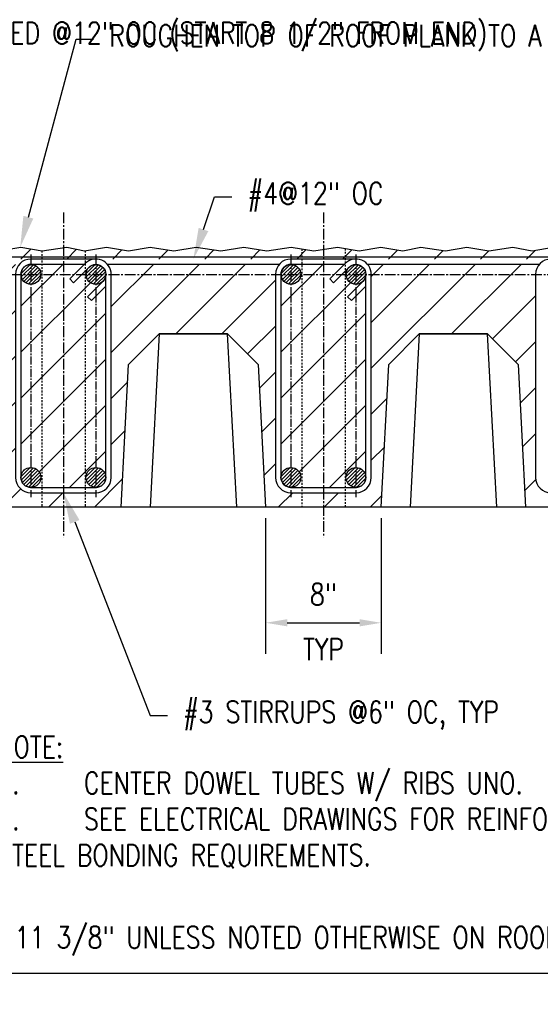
# Model space of a CAD drawing. Header units: inches. Extents: x -1203 to 2708, y -355 to 282.
# Tile 15 of 19: x 810 to 846, y 138 to 206. Entities that reach past the tile are written whole.
import ezdxf
from ezdxf import colors
from ezdxf.entities.mleader import LeaderData, LeaderLine
from ezdxf.math import Vec2, Vec3

# ---------------------------------------------------------------- set-up
doc = ezdxf.new("R2010")
doc.units = ezdxf.units.IN
doc.header["$MEASUREMENT"] = 0
doc.linetypes.add('CENTER2', pattern=[1.125, 0.75, -0.125, 0.125, -0.125])
doc.linetypes.add('HIDDEN2', pattern=[0.1875, 0.125, -0.0625])
for name, color, linetype in [('A-WALL-PATT', 8, 'Continuous'), ('S-ANNO-CNTR', 1, 'CENTER2'), ('S-ANNO-DIMS', 1, 'Continuous'), ('S-ANNO-TEXT', 2, 'Continuous'), ('S-ROOF-HDLN', 1, 'HIDDEN2'), ('S-SECT-CONC', 3, 'Continuous'), ('S-SECT-CONC1', 1, 'Continuous'), ('S-SECT-PATT_250', 250, 'Continuous'), ('S-SECT-RBAR_2', 2, 'Continuous'), ('S-SECT-RBAR_3', 4, 'Continuous')]:
    doc.layers.add(name, color=color, linetype=linetype)
doc.styles.add('Annotative', font='romans.shx', dxfattribs={"width": 0.8, "height": 0.125})
doc.dimstyles.new('Annotative', dxfattribs={"dimscale": 0, "dimtxt": 0.125, "dimasz": 0.125, "dimexe": 0.179688, "dimexo": 0.0625, "dimgap": 0.09, "dimtad": 1, "dimdec": 3, "dimzin": 3, "dimdsep": 46, "dimlunit": 4, "dimtxsty": 'Annotative', "dimcen": 0.09, "dimclrt": 2, "dimazin": 2, "dimtfac": 1, "dimtdec": 3, "dimtmove": 1, "dimatfit": 3, "dimfxl": 1, "dimtfill": 1, "dimfrac": 2, "dimtolj": 1, "dimtzin": 0, "dimarcsym": 0})

# ---------------------------------------------------------------- blocks, each defined once
blk = doc.blocks.new('*D5')
at = {"layer": 'Defpoints', "color": 0, "transparency": 16777216}
for p in [(827.165, 172.55), (835.165, 172.55), (835.165, 164.55)]:
    blk.add_point(p, dxfattribs=at)
at = {"layer": 'S-ANNO-DIMS', "color": 0, "lineweight": -2, "transparency": 16777216}
for p, q in [((827.165, 171.8), (827.165, 162.394)), ((835.165, 171.8), (835.165, 162.394)), ((828.665, 164.55), (833.665, 164.55))]:
    blk.add_line(p, q, dxfattribs=at)
at = {"layer": 'S-ANNO-DIMS', "color": 0, "transparency": 16777216}
for points in [[(828.665, 164.8), (828.665, 164.3), (827.165, 164.55)], [(833.665, 164.8), (833.665, 164.3), (835.165, 164.55)]]:
    blk.add_solid(points, dxfattribs=at)
at = {"layer": 'S-ANNO-DIMS', "color": 2, "transparency": 16777216, "char_height": 1.5, "attachment_point": 5, "style": 'Annotative', "bg_fill": 3, "box_fill_scale": 1.25, "bg_fill_color": 256, "bg_fill_true_color": 13158600, "bg_fill_transparency": 0}
for s, insert in [('\\A1;8"', (831.165, 166.523)), ('\\A1;TYP', (831.165, 162.72))]:
    blk.add_mtext(s, dxfattribs=dict(at, insert=insert))
blk = doc.blocks.new('*D36')
at = {"layer": 'Defpoints', "color": 0, "transparency": 16777216}
for p in [(769.915, 180.3), (889.29, 179.675), (889.29, 140.288)]:
    blk.add_point(p, dxfattribs=at)
at = {"layer": 'S-ANNO-DIMS', "color": 0, "lineweight": -2, "transparency": 16777216}
for p, q in [((769.915, 179.55), (769.915, 138.132)), ((889.29, 178.925), (889.29, 138.132)), ((771.415, 140.288), (887.79, 140.288))]:
    blk.add_line(p, q, dxfattribs=at)
at = {"layer": 'S-ANNO-DIMS', "color": 0, "transparency": 16777216}
for points in [[(771.415, 140.538), (771.415, 140.038), (769.915, 140.288)], [(887.79, 140.538), (887.79, 140.038), (889.29, 140.288)]]:
    blk.add_solid(points, dxfattribs=at)
at = {"layer": 'S-ANNO-DIMS', "color": 2, "transparency": 16777216, "insert": (829.603, 142.511), "char_height": 1.5, "width": 64.81469, "attachment_point": 5, "style": 'Annotative', "bg_fill": 3, "box_fill_scale": 1.25, "bg_fill_color": 256, "bg_fill_true_color": 13158600, "bg_fill_transparency": 0}
blk.add_mtext('\\A1;9\'-11 3/8" UNLESS NOTED OTHERWISE ON ROOF PLAN', dxfattribs=at)

msp = doc.modelspace()

# ---------------------------------------------------------------- hatches: boundary and pattern name
at = {"layer": 'S-SECT-PATT_250'}
h = msp.add_hatch(dxfattribs=at)
h.set_pattern_fill('ANSI31', color=256, scale=1.377949, style=0)
h.set_pattern_definition([(45, (-2680.08315, -302.28342), (-0.1217946, 0.1217946), [])])
edge = h.paths.add_edge_path()
edge.add_arc((810.9155, 188.67483), 0.6875, 0, 360)
h = msp.add_hatch(dxfattribs=at)
h.set_pattern_fill('ANSI31', color=256, scale=1.377949, style=0)
h.set_pattern_definition([(45, (-2675.58315, -302.28342), (-0.1217946, 0.1217946), [])])
edge = h.paths.add_edge_path()
edge.add_arc((815.4155, 188.67483), 0.6875, 0, 360)
h = msp.add_hatch(dxfattribs=at)
h.set_pattern_fill('ANSI31', color=256, scale=1.377949, style=0)
h.set_pattern_definition([(45, (-2662.08315, -302.28342), (-0.1217946, 0.1217946), [])])
edge = h.paths.add_edge_path()
edge.add_arc((828.9155, 188.67483), 0.6875, 0, 360)
h = msp.add_hatch(dxfattribs=at)
h.set_pattern_fill('ANSI31', color=256, scale=1.377949, style=0)
h.set_pattern_definition([(45, (-2657.58315, -302.28342), (-0.1217946, 0.1217946), [])])
edge = h.paths.add_edge_path()
edge.add_arc((833.4155, 188.67483), 0.6875, 0, 360)
h = msp.add_hatch(dxfattribs=at)
h.set_pattern_fill('ANSI31', color=256, scale=1.377949, style=0)
h.set_pattern_definition([(45, (-2680.08315, -316.34592), (-0.1217946, 0.1217946), [])])
edge = h.paths.add_edge_path()
edge.add_arc((810.9155, 174.61233), 0.6875, 0, 360)
h = msp.add_hatch(dxfattribs=at)
h.set_pattern_fill('ANSI31', color=256, scale=1.377949, style=0)
h.set_pattern_definition([(45, (-2675.58315, -316.34592), (-0.1217946, 0.1217946), [])])
edge = h.paths.add_edge_path()
edge.add_arc((815.4155, 174.61233), 0.6875, 0, 360)
h = msp.add_hatch(dxfattribs=at)
h.set_pattern_fill('ANSI31', color=256, scale=1.377949, style=0)
h.set_pattern_definition([(45, (-2662.08315, -316.34592), (-0.1217946, 0.1217946), [])])
edge = h.paths.add_edge_path()
edge.add_arc((828.9155, 174.61233), 0.6875, 0, 360)
h = msp.add_hatch(dxfattribs=at)
h.set_pattern_fill('ANSI31', color=256, scale=1.377949, style=0)
h.set_pattern_definition([(45, (-2657.58315, -316.34592), (-0.1217946, 0.1217946), [])])
edge = h.paths.add_edge_path()
edge.add_arc((833.4155, 174.61233), 0.6875, 0, 360)

# ---------------------------------------------------------------- linework, layer by layer
at = {"layer": 'S-ANNO-CNTR'}
for p, q in [((810.9155, 190.04983), (810.9155, 187.29983)), ((815.4155, 190.04983), (815.4155, 187.29983)), ((828.9155, 190.04983), (828.9155, 187.29983)), ((833.4155, 190.04983), (833.4155, 187.29983)), ((767.9155, 188.67483), (891.2905, 188.67483))]:
    msp.add_line(p, q, dxfattribs=at)
at = {"layer": 'S-SECT-CONC'}
msp.add_lwpolyline([(808.6856, 190.29983), (810.21108, 190.54983), (811.70188, 190.29983), (813.40566, 190.54983), (814.63397, 190.29983), (816.15945, 190.54983), (817.66512, 190.29983), (819.17078, 190.54983), (820.80076, 190.29983), (822.36586, 190.54983), (824.06965, 190.29983), (825.65456, 190.54983), (827.23947, 190.29983), (828.94325, 190.54983), (830.50835, 190.29983), (832.13833, 190.54983), (833.644, 190.29983), (835.14967, 190.54983), (836.67514, 190.29983), (837.90345, 190.54983), (839.60723, 190.29983), (841.09804, 190.54983), (842.62351, 190.29983), (844.28767, 190.54983), (845.61503, 190.29983), (847.08107, 190.54983)], dxfattribs=at)
at = {"layer": 'S-SECT-RBAR_2'}
for centre in [(810.9155, 188.67483), (815.4155, 188.67483), (828.9155, 188.67483), (833.4155, 188.67483)]:
    msp.add_circle(centre, 0.6875, dxfattribs=at)
at = {"layer": 'S-SECT-RBAR_3'}
for p, q in [((887.2905, 189.86233), (771.9155, 189.86233)), ((828.10541, 189.36233), (816.22559, 189.36233)), ((846.10541, 189.36233), (834.22559, 189.36233))]:
    msp.add_line(p, q, dxfattribs=at)

# ---------------------------------------------------------------- texts
at = {"layer": 'S-ANNO-TEXT', "insert": (808.58492, 156.7084), "char_height": 1.5, "width": 52.0686063, "attachment_point": 1, "style": 'Annotative'}
msp.add_mtext('{\\LNOTE:\\P\\pxi-3,l3,t3;}1.^ICENTER DOWEL TUBES W/ RIBS UNO.\\P2.^ISEE ELECTRICAL DRAWINGS FOR REINFORCING STEEL BONDING REQUIREMENTS.', dxfattribs=at)

# ---------------------------------------------------------------- dimensions: what is measured, and where the dimension line sits
at = {"layer": 'S-ANNO-DIMS'}
dim = msp.add_linear_dim(base=(835.1655, 164.54983), p1=(827.1655, 172.54983), p2=(835.1655, 172.54983), text='<>\\XTYP', dimstyle='Annotative', override={"dimpost": '\\X'}, dxfattribs=at)
dim.commit()
dim.dimension.update_dxf_attribs({"geometry": '*D5', "text_midpoint": (831.1655, 164.54983)})

# ---------------------------------------------------------------- leaders
ml = msp.add_multileader_mtext('Standard', dxfattribs=at)
ml.set_content('1/2"%%C x 6" HEADED STUD SPACED @12" OC (START 8 1/2" FROM END)', color=2, style='Annotative')
ml.set_leader_properties()
ml.build(insert=Vec2(0, 0))
ml.multileader.update_dxf_attribs({"dogleg_length": 0.1, "arrow_head_size": 2.16, "scale": 12})
ctx = ml.context
ctx.base_point, ctx.scale, ctx.char_height, ctx.arrow_head_size, ctx.landing_gap_size, ctx.plane_origin = Vec3(782.18512, 205.13591), 12, 1.5, 2.16, 1.08, Vec3(777.00774, 205.13591)
notes = []
notes.append((ctx, [(0, (1, 1, 0), (780.98512, 205.13591), (1, 0), 1.2, [(0, [(772.9155, 189.79983)], 0, [])])]))
ctx.mtext.insert, ctx.mtext.width, ctx.mtext.flow_direction = Vec3(783.26512, 206.13591), 24.5368949, 5
ml = msp.add_multileader_mtext('Standard', dxfattribs=at)
ml.set_content('ROUGHEN TOP OF ROOF PLANK TO A MINIMUM AMPLITUDE OF 1/4"', color=2, style='Annotative')
ml.set_leader_properties()
ml.build(insert=Vec2(0, 0))
ml.multileader.update_dxf_attribs({"dogleg_length": 0.1, "arrow_head_size": 2.16, "scale": 12})
ctx = ml.context
ctx.base_point, ctx.scale, ctx.char_height, ctx.arrow_head_size, ctx.landing_gap_size, ctx.plane_origin = Vec3(815.25949, 204.95165), 12, 1.5, 2.16, 1.08, Vec3(814.05949, 202.53667)
notes.append((ctx, [(0, (1, 1, 0), (814.05949, 204.95165), (1, 0), 1.2, [(0, [(810.1787, 190.54983)], 0, [])])]))
ctx.mtext.insert, ctx.mtext.width, ctx.mtext.flow_direction = Vec3(816.33949, 205.95165), 20.5906176, 5
ml = msp.add_multileader_mtext('Standard', dxfattribs=at)
ml.set_content('#4@12" OC', color=2, style='Annotative')
ml.set_leader_properties()
ml.build(insert=Vec2(0, 0))
ml.multileader.update_dxf_attribs({"dogleg_length": 0.1, "arrow_head_size": 2.16, "scale": 12})
ctx = ml.context
ctx.base_point, ctx.scale, ctx.char_height, ctx.arrow_head_size, ctx.landing_gap_size, ctx.plane_origin = Vec3(824.83709, 194.03581), 12, 1.5, 2.16, 1.08, Vec3(823.63709, 194.03581)
notes.append((ctx, [(0, (1, 1, 0), (823.63709, 194.03581), (1, 0), 1.2, [(0, [(822.1655, 189.73733)], 0, [])])]))
ctx.mtext.insert, ctx.mtext.flow_direction = Vec3(825.91709, 195.03581), 5
for ctx, leaders in notes:
    for number, flags, end, landing, length, lines in leaders:
        leader = LeaderData()
        leader.index, (leader.has_last_leader_line, leader.has_dogleg_vector, leader.attachment_direction) = number, flags
        leader.last_leader_point, leader.dogleg_vector, leader.dogleg_length = Vec3(end), Vec3(landing), length
        for number, points, colour, breaks in lines:
            line = LeaderLine()
            line.index, line.vertices, line.color, line.breaks = number, Vec3.list(points), colors.encode_raw_color(colour), breaks
            leader.lines.append(line)
        ctx.leaders.append(leader)

# ---------------------------------------------------------------- next in the draw order: leaders
ml = msp.add_multileader_mtext('Standard', dxfattribs=at)
ml.set_content('#3 STIRRUPS @6" OC, TYP', color=2, style='Annotative')
ml.set_leader_properties()
ml.build(insert=Vec2(0, 0))
ml.multileader.update_dxf_attribs({"dogleg_length": 0.1, "arrow_head_size": 2.16, "scale": 12})
ctx = ml.context
ctx.base_point, ctx.scale, ctx.char_height, ctx.arrow_head_size, ctx.landing_gap_size, ctx.plane_origin = Vec3(820.36986, 158.12254), 12, 1.5, 2.16, 1.08, Vec3(813.1655, 165.16653)
notes = []
notes.append((ctx, [(0, (1, 1, 0), (819.16986, 158.12254), (1, 0), 1.2, [(0, [(813.1655, 173.54983)], 0, [])])]))
ctx.mtext.insert, ctx.mtext.flow_direction = Vec3(821.44986, 159.12254), 5
for ctx, leaders in notes:
    for number, flags, end, landing, length, lines in leaders:
        leader = LeaderData()
        leader.index, (leader.has_last_leader_line, leader.has_dogleg_vector, leader.attachment_direction) = number, flags
        leader.last_leader_point, leader.dogleg_vector, leader.dogleg_length = Vec3(end), Vec3(landing), length
        for number, points, colour, breaks in lines:
            line = LeaderLine()
            line.index, line.vertices, line.color, line.breaks = number, Vec3.list(points), colors.encode_raw_color(colour), breaks
            leader.lines.append(line)
        ctx.leaders.append(leader)

# ---------------------------------------------------------------- next in the draw order: dimensions: what is measured, and where the dimension line sits
dim = msp.add_linear_dim(base=(889.2905, 140.28836), p1=(769.9155, 180.29983), p2=(889.2905, 179.67483), text='<> UNLESS NOTED OTHERWISE ON ROOF PLAN', dimstyle='Annotative', override={"dimpost": '\\X'}, dxfattribs=at)
dim.commit()
dim.dimension.update_dxf_attribs({"geometry": '*D36', "text_midpoint": (829.603, 142.51122)})

# ---------------------------------------------------------------- next in the draw order: hatches: boundary and pattern name
at = {"layer": 'A-WALL-PATT'}
h = msp.add_hatch(dxfattribs=at)
h.set_pattern_fill('ANSI31', color=8, scale=18, style=0)
h.paths.add_polyline_path([(892.2905, 179.29983), (889.5405, 179.29983), (889.5405, 173.79983), (889.7905, 173.79983), (889.7905, 173.29983), (888.7905, 173.29983), (888.7905, 173.79983), (889.0405, 173.79983), (889.0405, 179.29983), (886.2905, 179.29983), (886.2905, 179.42483, -0.41421356), (886.5405, 179.67483), (889.2905, 179.67483), (889.2905, 190.54983), (888.08987, 190.54983), (886.10873, 190.29983), (884.54363, 190.54983), (882.82004, 190.29983), (881.39361, 190.54983), (879.96719, 190.29983), (878.2436, 190.54983), (876.6785, 190.29983), (874.69736, 190.54983), (873.25113, 190.29983), (871.24502, 190.54983), (869.87804, 190.29983), (868.05539, 190.54983), (867.06482, 190.29983), (865.51953, 190.54983), (864.0733, 190.29983), (862.46355, 190.54983), (860.79939, 190.29983), (859.21448, 190.54983), (857.96636, 190.29983), (856.3022, 190.54983), (854.8956, 190.29983), (853.38528, 190.54983), (851.97867, 190.29983), (850.2947, 190.54983), (848.8881, 190.29983), (847.08107, 190.54983), (845.61503, 190.29983), (844.28767, 190.54983), (842.62351, 190.29983), (841.09804, 190.54983), (839.60723, 190.29983), (837.90345, 190.54983), (836.67514, 190.29983), (835.14967, 190.54983), (833.644, 190.29983), (832.13833, 190.54983), (830.50835, 190.29983), (828.94325, 190.54983), (827.23947, 190.29983), (825.65456, 190.54983), (824.06965, 190.29983), (822.36586, 190.54983), (820.80076, 190.29983), (819.17078, 190.54983), (817.66512, 190.29983), (816.15945, 190.54983), (814.63397, 190.29983), (813.40566, 190.54983), (811.70188, 190.29983), (810.21108, 190.54983), (808.6856, 190.29983), (807.02145, 190.54983), (805.69409, 190.29983), (804.22804, 190.54983), (802.42102, 190.29983), (801.01441, 190.54983), (799.33044, 190.29983), (797.92384, 190.54983), (796.41352, 190.29983), (795.00691, 190.54983), (793.34275, 190.29983), (792.09463, 190.54983), (790.50972, 190.29983), (788.84556, 190.54983), (787.23581, 190.29983), (785.78958, 190.54983), (784.24429, 190.29983), (783.25372, 190.54983), (781.43108, 190.29983), (780.06409, 190.54983), (778.05798, 190.29983), (776.61176, 190.54983), (774.63061, 190.29983), (773.06551, 190.54983), (771.34192, 190.29983), (769.9155, 190.54983), (769.9155, 183.79983), (772.6655, 183.79983), (772.6655, 189.29983), (772.4155, 189.29983), (772.4155, 189.36233), (771.9155, 189.36233), (771.9155, 189.73733), (772.4155, 189.73733), (772.4155, 189.79983), (773.4155, 189.79983), (773.4155, 189.73733), (774.9155, 189.73733), (779.4155, 189.73733), (792.9155, 189.73733), (797.4155, 189.73733), (810.9155, 189.73733), (815.4155, 189.73733), (828.9155, 189.73733), (833.4155, 189.73733), (846.9155, 189.73733), (851.4155, 189.73733), (864.9155, 189.73733), (869.4155, 189.73733), (882.9155, 189.73733), (887.4155, 189.73733, -0.66817864), (888.1668, 187.92353), (887.10614, 186.86287), (886.84098, 187.12803), (887.90164, 188.18869, -0.66817864), (886.728, 188.67483, -0.41421356), (887.4155, 189.36233), (882.9155, 189.36233, -0.41421356), (883.603, 188.67483, -1), (882.228, 188.67483), (882.228, 174.61233, -1), (883.603, 174.61233, -0.41421356), (882.9155, 173.92483), (884.9155, 173.92483), (884.9155, 180.04983), (884.6655, 180.04983), (884.6655, 180.54983), (885.6655, 180.54983), (885.6655, 180.04983), (885.4155, 180.04983), (885.4155, 173.92483), (887.4155, 173.92483, -0.41421356), (886.728, 174.61233, -0.66817864), (887.90164, 175.09847), (886.84098, 176.15913), (887.10614, 176.42429), (888.1668, 175.36363, -0.66817864), (887.4155, 173.54983), (885.4155, 173.54983), (885.4155, 173.04983), (892.2905, 173.04983)])
h = msp.add_hatch(dxfattribs=at)
h.set_pattern_fill('ANSI31', color=8, scale=18, style=0)
edge = h.paths.add_edge_path()
edge.add_arc((882.9155, 188.67483), 1.0625, 139.6797849, 180, ccw=False)
edge.add_line((882.10541, 189.36233), (870.22559, 189.36233))
edge.add_arc((869.4155, 188.67483), 1.0625, 0, 40.3202151, ccw=False)
edge.add_line((870.478, 188.67483), (870.478, 174.61233))
edge.add_arc((869.4155, 174.61233), 1.0625, 270, 360, ccw=False)
edge.add_line((869.4155, 173.54983), (864.9155, 173.54983))
edge.add_arc((864.9155, 174.61233), 1.0625, 180, 270, ccw=False)
edge.add_line((863.853, 174.61233), (863.853, 188.67483))
edge.add_arc((864.9155, 188.67483), 1.0625, 139.6797849, 180, ccw=False)
edge.add_line((864.10541, 189.36233), (852.22559, 189.36233))
edge.add_arc((851.4155, 188.67483), 1.0625, 0, 40.3202151, ccw=False)
edge.add_line((852.478, 188.67483), (852.478, 174.61233))
edge.add_arc((851.4155, 174.61233), 1.0625, 270, 360, ccw=False)
edge.add_line((851.4155, 173.54983), (846.9155, 173.54983))
edge.add_arc((846.9155, 174.61233), 1.0625, 180, 270, ccw=False)
edge.add_line((845.853, 174.61233), (845.853, 188.67483))
edge.add_arc((846.9155, 188.67483), 1.0625, 139.6797849, 180, ccw=False)
edge.add_line((846.10541, 189.36233), (834.22559, 189.36233))
edge.add_arc((833.4155, 188.67483), 1.0625, 0, 40.3202151, ccw=False)
edge.add_line((834.478, 188.67483), (834.478, 174.61233))
edge.add_arc((833.4155, 174.61233), 1.0625, 270, 360, ccw=False)
edge.add_line((833.4155, 173.54983), (828.9155, 173.54983))
edge.add_arc((828.9155, 174.61233), 1.0625, 180, 270, ccw=False)
edge.add_line((827.853, 174.61233), (827.853, 188.67483))
edge.add_arc((828.9155, 188.67483), 1.0625, 139.6797849, 180, ccw=False)
edge.add_line((828.10541, 189.36233), (816.22559, 189.36233))
edge.add_arc((815.4155, 188.67483), 1.0625, 0, 40.3202151, ccw=False)
edge.add_line((816.478, 188.67483), (816.478, 174.61233))
edge.add_arc((815.4155, 174.61233), 1.0625, 270, 360, ccw=False)
edge.add_line((815.4155, 173.54983), (810.9155, 173.54983))
edge.add_arc((810.9155, 174.61233), 1.0625, 180, 270, ccw=False)
edge.add_line((809.853, 174.61233), (809.853, 188.67483))
edge.add_arc((810.9155, 188.67483), 1.0625, 139.6797849, 180, ccw=False)
edge.add_line((810.10541, 189.36233), (798.22559, 189.36233))
edge.add_arc((797.4155, 188.67483), 1.0625, 0, 40.3202151, ccw=False)
edge.add_line((798.478, 188.67483), (798.478, 174.61233))
edge.add_arc((797.4155, 174.61233), 1.0625, 270, 360, ccw=False)
edge.add_line((797.4155, 173.54983), (792.9155, 173.54983))
edge.add_arc((792.9155, 174.61233), 1.0625, 180, 270, ccw=False)
edge.add_line((791.853, 174.61233), (791.853, 188.67483))
edge.add_arc((792.9155, 188.67483), 1.0625, 139.6797849, 180, ccw=False)
edge.add_line((792.10541, 189.36233), (780.22559, 189.36233))
edge.add_arc((779.4155, 188.67483), 1.0625, 0, 40.3202151, ccw=False)
edge.add_line((780.478, 188.67483), (780.478, 174.61233))
edge.add_arc((779.4155, 174.61233), 1.0625, -90, 0, ccw=False)
edge.add_line((779.4155, 173.54983), (774.9155, 173.54983))
edge.add_arc((774.9155, 174.61233), 1.0625, 135, 270, ccw=False)
edge.add_line((774.1642, 175.36363), (775.22486, 176.42429))
edge.add_line((775.22486, 176.42429), (775.49002, 176.15913))
edge.add_line((775.49002, 176.15913), (774.42936, 175.09847))
edge.add_arc((774.9155, 174.61233), 0.6875, 0, 135, ccw=False)
edge.add_arc((774.9155, 174.61233), 0.6875, 270, 360, ccw=False)
edge.add_line((774.9155, 173.92483), (779.4155, 173.92483))
edge.add_arc((779.4155, 174.61233), 0.6875, 180, 270, ccw=False)
edge.add_arc((779.4155, 174.61233), 0.6875, 0, 180, ccw=False)
edge.add_line((780.103, 174.61233), (780.103, 188.67483))
edge.add_arc((779.4155, 188.67483), 0.6875, -180, 0, ccw=False)
edge.add_arc((779.4155, 188.67483), 0.6875, 90, 180, ccw=False)
edge.add_line((779.4155, 189.36233), (774.9155, 189.36233))
edge.add_arc((774.9155, 188.67483), 0.6875, 0, 90, ccw=False)
edge.add_arc((774.9155, 188.67483), 0.6875, -135, 0, ccw=False)
edge.add_line((774.42936, 188.18869), (775.49002, 187.12803))
edge.add_line((775.49002, 187.12803), (775.22486, 186.86287))
edge.add_line((775.22486, 186.86287), (774.1642, 187.92353))
edge.add_arc((774.9155, 188.67483), 1.0625, 139.6797849, 225, ccw=False)
edge.add_line((774.10541, 189.36233), (773.4155, 189.36233))
edge.add_line((773.4155, 189.36233), (773.4155, 189.29983))
edge.add_line((773.4155, 189.29983), (773.1655, 189.29983))
edge.add_line((773.1655, 189.29983), (773.1655, 183.79983))
edge.add_line((773.1655, 183.79983), (774.9155, 183.79983))
edge.add_line((774.9155, 183.79983), (774.9155, 183.67483))
edge.add_arc((774.6655, 183.67483), 0.25, 270, 360, ccw=False)
edge.add_line((774.6655, 183.42483), (772.9155, 183.42483))
edge.add_line((772.9155, 183.42483), (772.9155, 172.54983))
edge.add_line((772.9155, 172.54983), (781.1655, 172.54983))
edge.add_line((781.1655, 172.54983), (781.68363, 182.43632))
edge.add_line((781.68363, 182.43632), (783.79714, 184.54983))
edge.add_line((783.79714, 184.54983), (788.53386, 184.54983))
edge.add_line((788.53386, 184.54983), (790.64737, 182.43632))
edge.add_line((790.64737, 182.43632), (791.1655, 172.54983))
edge.add_line((791.1655, 172.54983), (799.1655, 172.54983))
edge.add_line((799.1655, 172.54983), (799.68363, 182.43632))
edge.add_line((799.68363, 182.43632), (801.79714, 184.54983))
edge.add_line((801.79714, 184.54983), (806.53386, 184.54983))
edge.add_line((806.53386, 184.54983), (808.64737, 182.43632))
edge.add_line((808.64737, 182.43632), (809.1655, 172.54983))
edge.add_line((809.1655, 172.54983), (817.1655, 172.54983))
edge.add_line((817.1655, 172.54983), (817.68363, 182.43632))
edge.add_line((817.68363, 182.43632), (819.79714, 184.54983))
edge.add_line((819.79714, 184.54983), (824.53386, 184.54983))
edge.add_line((824.53386, 184.54983), (826.64737, 182.43632))
edge.add_line((826.64737, 182.43632), (827.1655, 172.54983))
edge.add_line((827.1655, 172.54983), (835.1655, 172.54983))
edge.add_line((835.1655, 172.54983), (835.68363, 182.43632))
edge.add_line((835.68363, 182.43632), (837.79714, 184.54983))
edge.add_line((837.79714, 184.54983), (842.53386, 184.54983))
edge.add_line((842.53386, 184.54983), (844.64737, 182.43632))
edge.add_line((844.64737, 182.43632), (845.1655, 172.54983))
edge.add_line((845.1655, 172.54983), (853.1655, 172.54983))
edge.add_line((853.1655, 172.54983), (853.68363, 182.43632))
edge.add_line((853.68363, 182.43632), (855.79714, 184.54983))
edge.add_line((855.79714, 184.54983), (860.53386, 184.54983))
edge.add_line((860.53386, 184.54983), (862.64737, 182.43632))
edge.add_line((862.64737, 182.43632), (863.1655, 172.54983))
edge.add_line((863.1655, 172.54983), (871.1655, 172.54983))
edge.add_line((871.1655, 172.54983), (871.68363, 182.43632))
edge.add_line((871.68363, 182.43632), (873.79714, 184.54983))
edge.add_line((873.79714, 184.54983), (878.53386, 184.54983))
edge.add_line((878.53386, 184.54983), (880.64737, 182.43632))
edge.add_line((880.64737, 182.43632), (881.1655, 172.54983))
edge.add_line((881.1655, 172.54983), (881.9155, 172.54983))
edge.add_line((881.9155, 172.54983), (881.9155, 173.04983))
edge.add_line((881.9155, 173.04983), (884.9155, 173.04983))
edge.add_line((884.9155, 173.04983), (884.9155, 173.54983))
edge.add_line((884.9155, 173.54983), (882.9155, 173.54983))
edge.add_arc((882.9155, 174.61233), 1.0625, 180, 270, ccw=False)
edge.add_line((881.853, 174.61233), (881.853, 188.67483))
h = msp.add_hatch(dxfattribs=at)
h.set_pattern_fill('ANSI31', color=8, scale=18, style=0)
h.set_pattern_definition([(45, (-54, 0), (-1.59099, 1.59099), [])])
h.paths.add_polyline_path([(816.103, 187.85973), (815.10614, 186.86287), (814.84098, 187.12803), (815.90164, 188.18869, -0.66817864), (814.728, 188.67483, -0.19891237), (814.92936, 189.16097), (813.8687, 188.10031), (813.60354, 188.36547), (814.6004, 189.36233), (810.9155, 189.36233, -0.41421356), (811.603, 188.67483, -1), (810.228, 188.67483), (810.228, 174.61233, -1), (811.603, 174.61233, -0.41421356), (810.9155, 173.92483), (815.4155, 173.92483, -0.41421356), (814.728, 174.61233, -1), (816.103, 174.61233)])
h = msp.add_hatch(dxfattribs=at)
h.set_pattern_fill('ANSI31', color=8, scale=18, style=0)
h.set_pattern_definition([(45, (-36, 0), (-1.59099, 1.59099), [])])
h.paths.add_polyline_path([(834.103, 187.85973), (833.10614, 186.86287), (832.84098, 187.12803), (833.90164, 188.18869, -0.66817864), (832.728, 188.67483, -0.19891237), (832.92936, 189.16097), (831.8687, 188.10031), (831.60354, 188.36547), (832.6004, 189.36233), (828.9155, 189.36233, -0.41421356), (829.603, 188.67483, -1), (828.228, 188.67483), (828.228, 174.61233, -1), (829.603, 174.61233, -0.41421356), (828.9155, 173.92483), (833.4155, 173.92483, -0.41421356), (832.728, 174.61233, -1), (834.103, 174.61233)])

# ---------------------------------------------------------------- next in the draw order: linework, layer by layer
at = {"layer": 'S-ANNO-CNTR'}
for p, q in [((813.1655, 192.96277), (813.1655, 170.44939)), ((831.1655, 192.96277), (831.1655, 170.44939)), ((810.9155, 175.98733), (810.9155, 173.23733)), ((815.4155, 175.98733), (815.4155, 173.23733)), ((828.9155, 175.98733), (828.9155, 173.23733)), ((833.4155, 175.98733), (833.4155, 173.23733))]:
    msp.add_line(p, q, dxfattribs=at)
at = {"layer": 'S-ANNO-CNTR', "ltscale": 0.75}
for p, q in [((810.9155, 187.29983), (810.9155, 175.98733)), ((815.4155, 187.29983), (815.4155, 175.98733)), ((828.9155, 187.29983), (828.9155, 175.98733)), ((833.4155, 187.29983), (833.4155, 175.98733))]:
    msp.add_line(p, q, dxfattribs=at)
at = {"layer": 'S-ROOF-HDLN'}
for p, q in [((811.6655, 190.30593), (811.6655, 172.54983)), ((814.6655, 190.305), (814.6655, 172.54983)), ((829.6655, 190.43446), (829.6655, 172.54983)), ((832.6655, 190.4623), (832.6655, 172.54983))]:
    msp.add_line(p, q, dxfattribs=at)
at = {"layer": 'S-SECT-CONC'}
msp.add_line((892.2905, 172.54983), (772.9155, 172.54983), dxfattribs=at)
for points in [[(817.1655, 172.54983), (817.68363, 182.43632), (819.79714, 184.54983), (824.53386, 184.54983), (826.64737, 182.43632), (827.1655, 172.54983)], [(835.1655, 172.54983), (835.68363, 182.43632), (837.79714, 184.54983), (842.53386, 184.54983), (844.64737, 182.43632), (845.1655, 172.54983)]]:
    msp.add_lwpolyline(points, dxfattribs=at)
at = {"layer": 'S-SECT-CONC1', "color": 1}
for points in [[(825.16275, 172.54983), (824.53386, 184.54983), (819.79714, 184.54983), (819.16824, 172.54983)], [(843.16275, 172.54983), (842.53386, 184.54983), (837.79714, 184.54983), (837.16824, 172.54983)]]:
    msp.add_lwpolyline(points, dxfattribs=at)
at = {"layer": 'S-SECT-RBAR_2'}
for centre in [(810.9155, 174.61233), (815.4155, 174.61233), (828.9155, 174.61233), (833.4155, 174.61233)]:
    msp.add_circle(centre, 0.6875, dxfattribs=at)
at = {"layer": 'S-SECT-RBAR_3'}
for points in [[(815.4155, 189.73733), (810.9155, 189.73733, 0.41421356), (809.853, 188.67483), (809.853, 174.61233, 0.41421356), (810.9155, 173.54983), (815.4155, 173.54983, 0.41421356), (816.478, 174.61233), (816.478, 188.67483, 0.66817864), (814.6642, 189.42613), (813.60354, 188.36547), (813.8687, 188.10031), (814.92936, 189.16097, -1), (815.90164, 188.18869), (814.84098, 187.12803), (815.10614, 186.86287), (816.103, 187.85973)], [(833.4155, 189.73733), (828.9155, 189.73733, 0.41421356), (827.853, 188.67483), (827.853, 174.61233, 0.41421356), (828.9155, 173.54983), (833.4155, 173.54983, 0.41421356), (834.478, 174.61233), (834.478, 188.67483, 0.66817864), (832.6642, 189.42613), (831.60354, 188.36547), (831.8687, 188.10031), (832.92936, 189.16097, -1), (833.90164, 188.18869), (832.84098, 187.12803), (833.10614, 186.86287), (834.103, 187.85973)], [(851.4155, 189.73733), (846.9155, 189.73733, 0.41421356), (845.853, 188.67483), (845.853, 174.61233, 0.41421356), (846.9155, 173.54983), (851.4155, 173.54983, 0.41421356), (852.478, 174.61233), (852.478, 188.67483, 0.66817864), (850.6642, 189.42613), (849.60354, 188.36547), (849.8687, 188.10031), (850.92936, 189.16097, -1), (851.90164, 188.18869), (850.84098, 187.12803), (851.10614, 186.86287), (852.103, 187.85973)], [(814.6004, 189.36233), (810.9155, 189.36233, 0.41421356), (810.228, 188.67483), (810.228, 174.61233, 0.41421356), (810.9155, 173.92483), (815.4155, 173.92483, 0.41421356), (816.103, 174.61233), (816.103, 188.67483)], [(832.6004, 189.36233), (828.9155, 189.36233, 0.41421356), (828.228, 188.67483), (828.228, 174.61233, 0.41421356), (828.9155, 173.92483), (833.4155, 173.92483, 0.41421356), (834.103, 174.61233), (834.103, 188.67483)]]:
    msp.add_lwpolyline(points, format="xyb", dxfattribs=at)

doc.saveas('drawing.dxf')
